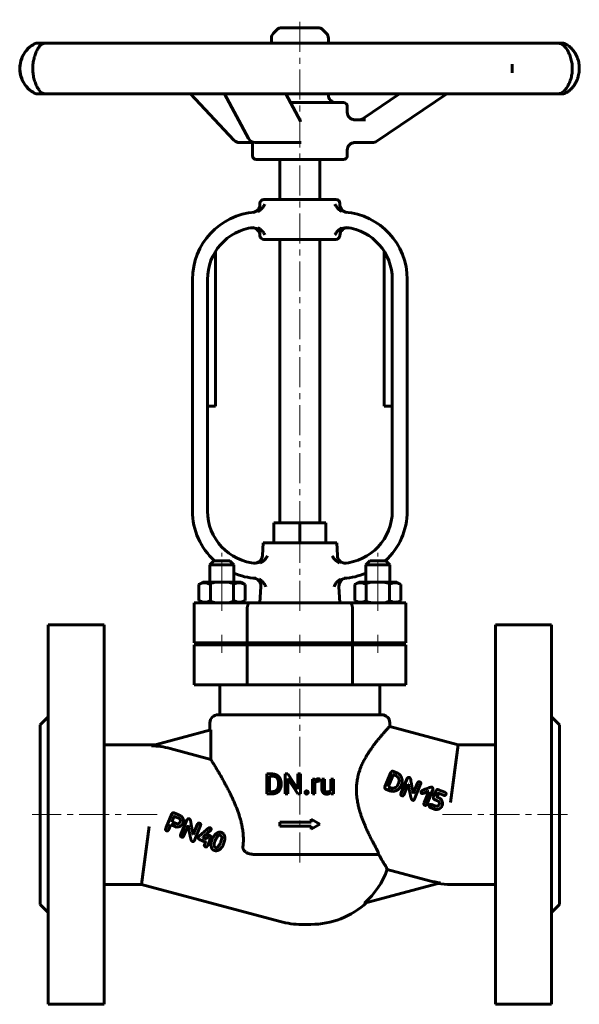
# Model space of a CAD drawing. Header units: millimetres. Extents: x -70 to 70, y -122 to 124.
import ezdxf

# ---------------------------------------------------------------- set-up
doc = ezdxf.new("R2010")
doc.units = ezdxf.units.MM
for name, pattern in [('K5LT-1', [0]), ('K5LT_AXLED', [12, 7.5, -1.5, 1.5, -1.5]), ('K5LT_BASIC', [0])]:
    doc.linetypes.add(name, pattern=pattern)
doc.layers.add('Системный слой (1)', color=7, linetype='Continuous', true_color=0x6c6c6c)

# ---------------------------------------------------------------- blocks, each defined once
blk = doc.blocks.new('U0')
at = {"layer": 'Системный слой (1)', "color": 150, "linetype": 'K5LT_BASIC', "lineweight": 60, "true_color": 0x0080ff}
for p, q in [((-4.3, 122.25), (-4.36, 122.25)), ((4.52, 122.25), (-4.3, 122.25))]:
    blk.add_line(p, q, dxfattribs=at)
blk = doc.blocks.new('U1')
at = {"layer": 'Системный слой (1)', "color": 150, "linetype": 'K5LT_BASIC', "lineweight": 60, "true_color": 0x0080ff}
for p, q in [((-12, 93.5), (-11.94, 93.49)), ((-11.94, 93.49), (-11.87, 93.49)), ((-11.87, 93.49), (-11.8, 93.47))]:
    blk.add_line(p, q, dxfattribs=at)
blk = doc.blocks.new('U2')
at = {"layer": 'Системный слой (1)', "color": 150, "linetype": 'K5LT_BASIC', "lineweight": 60, "true_color": 0x0080ff}
for p, q in [((11.95, 101.1), (11.95, 102.54)), ((11.95, 90.19), (11.95, 91.6))]:
    blk.add_line(p, q, dxfattribs=at)
blk = doc.blocks.new('U3')
at = {"layer": 'Системный слой (1)', "color": 150, "linetype": 'K5LT_BASIC', "lineweight": 60, "true_color": 0x0080ff}
for p, q in [((7.2, 118.36), (7.2, 119.56)), ((7.2, 105.39), (7.2, 105.71))]:
    blk.add_line(p, q, dxfattribs=at)
blk = doc.blocks.new('U4')
at = {"layer": 'Системный слой (1)', "color": 150, "linetype": 'K5LT_BASIC', "lineweight": 60, "true_color": 0x0080ff}
for start, end in [(180, 227.7946), (247.3448, 266.4398)]:
    blk.add_arc((-9.92, 1.25), 16.88, start, end, dxfattribs=at)
blk = doc.blocks.new('U5')
at = {"layer": 'Системный слой (1)', "color": 150, "linetype": 'K5LT_BASIC', "lineweight": 60, "true_color": 0x0080ff}
for start, end in [(312.2054, 0), (273.5602, 292.6552)]:
    blk.add_arc((10.08, 1.25), 16.88, start, end, dxfattribs=at)
blk = doc.blocks.new('U6')
at = {"layer": 'Системный слой (1)', "color": 150, "linetype": 'K5LT_BASIC', "lineweight": 60, "true_color": 0x0080ff}
for p, q in [((-9.3, -9.89), (-9.14, -6.75)), ((-9.92, -21.75), (-9.71, -17.65))]:
    blk.add_line(p, q, dxfattribs=at)
blk = doc.blocks.new('U7')
at = {"layer": 'Системный слой (1)', "color": 150, "linetype": 'K5LT_BASIC', "lineweight": 60, "true_color": 0x0080ff}
for p, q in [((9.46, -9.89), (9.29, -6.75)), ((10.08, -21.75), (9.86, -17.65))]:
    blk.add_line(p, q, dxfattribs=at)

msp = doc.modelspace()

# ---------------------------------------------------------------- linework, layer by layer
at = {"layer": 'Системный слой (1)', "color": 30, "linetype": 'K5LT_AXLED', "lineweight": 18, "true_color": 0xff8000}
for p, q in [((0.08, 68.24), (0.08, 124.25)), ((0.08, -3.75), (0.08, 71.24)), ((0.08, -23.75), (0.08, -4.75)), ((-19.42, -19.14), (-19.42, -9.25)), ((19.58, -19.14), (19.58, -9.25)), ((-19.42, -23.75), (-19.42, -19.16)), ((19.58, -23.75), (19.58, -19.16)), ((-19.42, -34.25), (-19.42, -29.75)), ((0.08, -34.25), (0.08, -29.75)), ((19.58, -34.25), (19.58, -29.75)), ((0.08, -86.75), (0.08, -40.25)), ((-35.64, -74.75), (-66.92, -74.75)), ((67.08, -74.75), (35.79, -74.75))]:
    msp.add_line(p, q, dxfattribs=at)
at = {"layer": 'Системный слой (1)', "color": 150, "linetype": 'K5LT_BASIC', "lineweight": 60, "true_color": 0x0080ff}
for p, q in [((-5.7, 121.69), (-6.49, 120.91)), ((5.86, 121.69), (6.65, 120.91)), ((-65.54, 118.36), (-65.66, 118.36)), ((-63.56, 118.36), (-65.54, 118.36)), ((-56.18, 118.36), (-63.56, 118.36)), ((-48.6, 118.36), (-56.18, 118.36)), ((-33.93, 118.36), (-48.6, 118.36)), ((-22.49, 118.36), (-33.93, 118.36)), ((-3.88, 118.36), (-22.49, 118.36)), ((-7.05, 118.36), (-7.05, 119.56)), ((8.78, 118.36), (-3.88, 118.36)), ((27.06, 118.36), (8.78, 118.36)), ((38.07, 118.36), (27.06, 118.36)), ((51.83, 118.36), (38.07, 118.36)), ((58.65, 118.36), (51.83, 118.36)), ((64.74, 118.36), (58.65, 118.36)), ((65.81, 118.36), (64.74, 118.36)), ((53.25, 113), (53.25, 111.06)), ((-65.66, 105.71), (-65.54, 105.71)), ((-65.54, 105.71), (-63.24, 105.71)), ((-63.56, 105.71), (-56.18, 105.71)), ((-59.87, 105.71), (-59.87, 105.71)), ((-56.18, 105.71), (-48.6, 105.71)), ((-48.6, 105.71), (-33.93, 105.71)), ((-33.93, 105.71), (-22.49, 105.71)), ((-16.42, 94.1), (-27.32, 105.71)), ((-22.49, 105.71), (-3.88, 105.71)), ((-12.77, 94.5), (-18.76, 105.71)), ((-3.88, 105.71), (8.78, 105.71)), ((0.2, 98.84), (-3.47, 105.71)), ((8.78, 105.71), (27.06, 105.71)), ((15.91, 99.51), (25.04, 105.71)), ((19.3, 93.82), (36.82, 105.71)), ((27.06, 105.71), (38.07, 105.71)), ((38.07, 105.71), (51.83, 105.71)), ((51.83, 105.71), (58.65, 105.71)), ((58.65, 105.71), (64.74, 105.71)), ((64.12, 105.71), (65.81, 105.71)), ((11, 103.49), (-2.28, 103.49)), ((0.39, 99.2), (0.01, 99.2)), ((16.52, 99.2), (13.48, 99.2)), ((-15.03, 93.5), (-12, 93.5)), ((-11.8, 90.19), (-11.8, 93.63)), ((-11.09, 93.5), (-1.34, 93.5)), ((-1.34, 93.5), (0.39, 93.5)), ((13.48, 93.5), (18.24, 93.5)), ((-10.85, 89.24), (11, 89.24)), ((-4.92, 79.24), (-4.92, 89.24)), ((5.08, 79.24), (5.08, 89.24)), ((-8.92, 79.24), (9.08, 79.24)), ((-9.92, 78.01), (-9.92, 78.24)), ((10.08, 78.01), (10.08, 78.24)), ((-8.92, 69.24), (-8.67, 69.24)), ((-8.67, 69.24), (8.83, 69.24)), ((-4.92, -1.75), (-4.92, 69.24)), ((5.08, -1.75), (5.08, 69.24)), ((8.83, 69.24), (9.08, 69.24)), ((-21.05, 66.2), (-21.05, 27.5)), ((21.2, 66.2), (21.2, 27.5)), ((-26.8, 59.24), (-26.8, 1.25)), ((-23.05, 59.24), (-23.05, 1.25)), ((23.2, 1.25), (23.2, 59.24)), ((26.95, 1.25), (26.95, 59.24)), ((-21.05, 27.5), (-23.05, 27.5)), ((23.2, 27.5), (21.2, 27.5)), ((-6.42, -1.75), (0.08, -1.75)), ((-6.42, -6.75), (-6.42, -1.75)), ((0.08, -1.75), (6.57, -1.75)), ((0.08, -6.75), (0.08, -1.75)), ((6.57, -6.75), (6.57, -1.75)), ((-9.14, -6.75), (9.29, -6.75)), ((-22.42, -12.25), (-21.42, -11.25)), ((-22.42, -16.55), (-22.42, -12.25)), ((-22.42, -12.25), (-16.42, -12.25)), ((-21.42, -11.25), (-17.42, -11.25)), ((-16.42, -12.25), (-17.42, -11.25)), ((-16.42, -16.55), (-16.42, -12.25)), ((16.58, -12.25), (17.58, -11.25)), ((16.58, -16.55), (16.58, -12.25)), ((16.58, -12.25), (22.58, -12.25)), ((17.58, -11.25), (21.58, -11.25)), ((22.58, -12.25), (21.58, -11.25)), ((22.58, -16.55), (22.58, -12.25)), ((-25.19, -17.14), (-24.17, -16.55)), ((-25.19, -21.16), (-25.19, -17.14)), ((-14.67, -16.55), (-24.17, -16.55)), ((-22.31, -21.16), (-22.31, -17.14)), ((-16.53, -21.16), (-16.53, -17.14)), ((-13.65, -17.14), (-14.67, -16.55)), ((-13.65, -21.16), (-13.65, -17.14)), ((13.81, -17.14), (14.83, -16.55)), ((13.81, -21.16), (13.81, -17.14)), ((24.33, -16.55), (14.83, -16.55)), ((16.69, -21.16), (16.69, -17.14)), ((22.47, -21.16), (22.47, -17.14)), ((25.35, -17.14), (24.33, -16.55)), ((25.35, -21.16), (25.35, -17.14)), ((-26.42, -31.75), (-26.42, -21.75)), ((-26.42, -21.75), (-12.58, -21.75)), ((-24.17, -21.75), (-25.19, -21.16)), ((-14.67, -21.75), (-13.65, -21.16)), ((-12.58, -21.75), (12.74, -21.75)), ((12.74, -21.75), (26.58, -21.75)), ((14.83, -21.75), (13.81, -21.16)), ((24.33, -21.75), (25.35, -21.16)), ((26.58, -31.75), (26.58, -21.75)), ((-13.1, -31.75), (-13.1, -23.25)), ((13.25, -31.75), (13.25, -23.25)), ((-62.92, -27.25), (-48.92, -27.25)), ((-62.92, -27.25), (-62.92, -122.25)), ((-48.92, -27.25), (-48.92, -122.25)), ((63.08, -27.25), (49.08, -27.25)), ((49.08, -27.25), (49.08, -122.25)), ((63.08, -27.25), (63.08, -122.25)), ((-26.42, -31.75), (-13.1, -31.75)), ((-22.42, -32.25), (-22.42, -31.75)), ((-16.42, -32.25), (-16.42, -31.75)), ((-13.1, -31.75), (13.25, -31.75)), ((-3.67, -32.25), (-3.67, -31.75)), ((3.83, -32.25), (3.83, -31.75)), ((13.25, -31.75), (26.58, -31.75)), ((16.58, -32.25), (16.58, -31.75)), ((22.58, -32.25), (22.58, -31.75)), ((-26.42, -32.25), (-13.1, -32.25)), ((-26.42, -42.25), (-26.42, -32.25)), ((-13.1, -32.25), (13.25, -32.25)), ((-13.1, -42.25), (-13.1, -32.25)), ((13.25, -32.25), (26.58, -32.25)), ((13.25, -42.25), (13.25, -32.25)), ((26.58, -42.25), (26.58, -32.25)), ((-26.42, -42.25), (-13.1, -42.25)), ((-19.92, -49.75), (-19.92, -42.25)), ((-13.1, -42.25), (13.25, -42.25)), ((13.25, -42.25), (26.58, -42.25)), ((20.08, -49.75), (20.08, -42.25)), ((-64.92, -52.25), (-62.92, -50.25)), ((-22.42, -53.61), (-22.42, -51.75)), ((-20.42, -49.75), (20.58, -49.75)), ((22.58, -52.66), (22.58, -51.75)), ((65.08, -52.25), (63.08, -50.25)), ((-64.92, -52.25), (-64.92, -97.25)), ((-37.02, -57.52), (-22.22, -53.55)), ((-22.22, -60.93), (-22.22, -53.55)), ((39.7, -57.25), (22.58, -52.66)), ((65.08, -52.25), (65.08, -97.25)), ((-48.92, -57.25), (-37.64, -57.25)), ((-32.4, -58.2), (-22.22, -60.93)), ((37.79, -71.75), (39.7, -57.25)), ((49.08, -57.25), (39.7, -57.25)), ((23.48, -63.96), (23.37, -63.92)), ((24.53, -64.4), (23.48, -63.96)), ((-8.21, -69.56), (-8.21, -64.59)), ((-8.21, -64.59), (-6.8, -64.59)), ((-7.55, -69.02), (-7.55, -65.13)), ((-7.55, -65.13), (-6.8, -65.13)), ((-3.58, -64.59), (-2.92, -64.59)), ((-3.58, -69.56), (-3.58, -64.59)), ((-2.92, -64.59), (-0.41, -68.43)), ((-2.92, -69.56), (-2.92, -65.73)), ((-2.92, -65.73), (-0.42, -69.56)), ((-0.41, -64.59), (0.24, -64.59)), ((-0.41, -68.43), (-0.41, -64.59)), ((0.24, -69.56), (0.24, -64.59)), ((3.21, -69.56), (3.21, -65.87)), ((3.21, -65.87), (3.82, -65.87)), ((3.82, -65.87), (3.83, -66.29)), ((4.99, -66.43), (4.99, -65.85)), ((5.57, -68.25), (5.57, -65.87)), ((5.57, -65.87), (6.2, -65.87)), ((6.2, -68.26), (6.2, -65.87)), ((7.84, -65.87), (8.48, -65.87)), ((7.84, -68.55), (7.84, -65.87)), ((8.48, -69.56), (8.48, -65.87)), ((21.34, -67.83), (22.85, -64.19)), ((22.21, -67.78), (23.45, -64.81)), ((24.19, -65.08), (23.5, -64.79)), ((25.34, -69.55), (26.92, -65.74)), ((-5.27, -67.23), (-5.27, -66.92)), ((-4.61, -67.23), (-4.61, -66.93)), ((3.84, -69.56), (3.84, -66.94)), ((22.56, -68.77), (21.59, -68.37)), ((22.24, -67.82), (22.21, -67.78)), ((22.93, -68.11), (22.24, -67.82)), ((24.67, -67.12), (24.76, -66.91)), ((26.08, -69.86), (27.2, -67.14)), ((27.24, -67.15), (27.2, -67.14)), ((28.46, -69.44), (29.54, -66.85)), ((28.68, -71.06), (30.3, -67.14)), ((31.16, -71.82), (32.34, -68.97)), ((31.89, -72.16), (33.36, -68.59)), ((32.34, -68.97), (32.27, -68.94)), ((33.56, -70.21), (34.15, -68.8)), ((36.36, -69.17), (34.76, -68.53)), ((-8.21, -69.56), (-6.86, -69.56)), ((-7.55, -69.02), (-6.86, -69.02)), ((-3.58, -69.56), (-2.92, -69.56)), ((-0.42, -69.56), (0.24, -69.56)), ((3.21, -69.56), (3.84, -69.56)), ((7.86, -69.19), (7.88, -69.56)), ((7.88, -69.56), (8.48, -69.56)), ((28.31, -71.15), (28.19, -71.1)), ((28.46, -69.44), (28.43, -69.43)), ((30.65, -69.49), (30.6, -69.47)), ((34.43, -70.22), (34.75, -69.44)), ((34.97, -70.61), (34.5, -70.41)), ((36.01, -69.92), (34.8, -69.42)), ((33.73, -73.4), (32.76, -73)), ((34.01, -72.63), (33.02, -72.22)), ((34.87, -72.37), (34.97, -72.12)), ((35.64, -72.6), (35.71, -72.44)), ((-32.01, -74.57), (-33.41, -77.99)), ((-31.44, -74.32), (-30.49, -74.71)), ((-31.35, -75.21), (-30.09, -75.73)), ((-28.18, -76.08), (-29.76, -79.89)), ((2.91, -76.68), (2.91, -75.93)), ((2.91, -75.93), (5.08, -77.18)), ((-37.64, -77.75), (-39.55, -92.25)), ((-32.23, -77.27), (-32.75, -78.52)), ((-32.23, -77.27), (-30.76, -77.87)), ((-31.91, -76.51), (-31.89, -76.56)), ((-31.89, -76.56), (-30.93, -76.96)), ((-27.9, -77.47), (-29.02, -80.19)), ((-27.9, -77.47), (-27.86, -77.49)), ((-25.56, -77.19), (-26.64, -79.78)), ((-24.8, -77.48), (-26.42, -81.39)), ((-4.92, -76.68), (2.91, -76.68)), ((-4.92, -77.68), (-4.92, -76.68)), ((-4.92, -77.68), (2.91, -77.68)), ((2.91, -78.43), (5.08, -77.18)), ((2.91, -78.43), (2.91, -77.68)), ((-26.67, -79.76), (-26.64, -79.78)), ((-25.03, -81.01), (-23.56, -81.62)), ((-24.2, -80.41), (-24.23, -80.48)), ((-24.23, -80.48), (-23.23, -80.9)), ((-23.01, -80.39), (-23.23, -80.9)), ((-22.2, -80.5), (-23.08, -82.63)), ((-20.98, -80.93), (-21.14, -81.28)), ((-26.91, -81.43), (-26.79, -81.48)), ((-23.54, -81.67), (-23.82, -82.34)), ((-21.12, -82.96), (-20.97, -83.03)), ((-19.01, -82.04), (-19.02, -82.06)), ((-10.98, -84.75), (13.42, -84.75)), ((13.42, -84.75), (19.79, -84.75)), ((32.56, -91.3), (21.93, -88.46)), ((-48.92, -92.25), (-39.55, -92.25)), ((-39.55, -92.25), (-4.83, -101.55)), ((35.25, -91.83), (16.23, -96.93)), ((49.08, -92.25), (37.79, -92.25)), ((-64.92, -97.25), (-62.92, -99.25)), ((65.08, -97.25), (63.08, -99.25)), ((0.47, -102.25), (2.84, -102.25)), ((-62.92, -122.25), (-48.92, -122.25)), ((63.08, -122.25), (49.08, -122.25))]:
    msp.add_line(p, q, dxfattribs=at)
for centre, radius, start, end in [((-5.15, 119.56), 1.9, 135, 180), ((-4.36, 120.35), 1.9, 90, 135), ((4.52, 120.35), 1.9, 45, 90), ((5.3, 119.56), 1.9, 0, 45), ((-65.66, 116.46), 1.9, 90, 122.0906), ((-63.56, 116.46), 1.9, 90, 146.37), ((64.74, 116.46), 1.9, 47.0907, 90), ((65.81, 116.46), 1.9, 57.4319, 90), ((-62.89, 112.03), 7.13, 122.0906, 237.9094), ((-65.66, 107.61), 1.9, 237.9094, 270), ((-63.56, 107.61), 1.9, 212.3023, 270), ((64.74, 107.61), 1.9, 270, 312.9093), ((65.81, 107.61), 1.9, 270, 302.5681), ((9.1, 105.39), 1.9, 180, 270), ((11, 102.54), 0.95, 0, 90), ((13.85, 101.1), 1.9, 180, 270), ((-15.03, 95.4), 1.9, 223.2075, 270), ((-11.09, 95.4), 1.9, 208.1316, 270), ((18.24, 95.4), 1.9, 270, 304.1375), ((13.85, 91.6), 1.9, 90, 180), ((-10.85, 90.19), 0.95, 180, 270), ((11, 90.19), 0.95, 270, 0), ((-8.92, 78.24), 1, 90, 180), ((9.08, 78.24), 1, 0, 90), ((-11.92, 78.01), 2, 276.0825, 0), ((12.08, 78.01), 2, 180, 263.9161), ((-9.92, 59.24), 16.88, 94.2507, 180), ((10.08, 59.24), 16.88, 0, 85.7493), ((-9.92, 59.24), 13.13, 97.2243, 180), ((-11.92, 70.18), 2, 1.2198, 100.3562), ((12.08, 70.18), 2, 79.6433, 178.7802), ((10.08, 59.24), 13.12, 0, 82.7757), ((-8.92, 70.24), 1, 181.0744, 270), ((9.08, 70.24), 1, 270, 358.9256), ((-9.92, 1.25), 13.13, 180, 266.1683), ((10.08, 1.25), 13.12, 273.8317, 0), ((-11.3, -9.79), 2, 262.8955, 357), ((11.45, -9.79), 2, 183, 277.1045), ((-11.7, -17.54), 2, 357, 84.5822), ((11.86, -17.54), 2, 95.4193, 183), ((-20.42, -51.75), 2, 90, 180), ((20.58, -51.75), 2, 0, 90), ((-37.64, -77.75), 20.5, 86.0053, 90), ((-37.64, -77.75), 20.24, 75, 88.2657), ((2.84, -81.75), 20.24, 311.4304, 340.654), ((37.79, -71.75), 20.24, 255, 262.7716), ((37.79, -71.75), 20.5, 261.062, 270), ((2.84, -81.75), 20.5, 270, 312.8518), ((0.47, -81.75), 20.5, 255, 270)]:
    msp.add_arc(centre, radius, start, end, dxfattribs=at)
for centre, major_axis, ratio, start_param, end_param in [((65.81, 116.46), (0, 1.9), 0.999928, 5.723099, 6.283185), ((-63.56, 116.46), (-1.56, 1.08), 0.950038, 0.001481, 0.030119), ((64.74, 116.46), (1.37, 1.31), 0.934712, 0.000143, 0.053465), ((65.81, 116.46), (1.03, 1.6), 0.880042, 0.000357, 0.013402), ((-63.56, 107.61), (-1.56, -1.08), 0.950038, 6.252928, 6.281697), ((65.81, 107.61), (0, -1.9), 0.999928, 0, 0.560086), ((65.81, 107.61), (1.03, -1.6), 0.880042, 6.269783, 6.282825), ((51.83, 107.61), (0, 1.9), 0.974459, 3.141593, 3.142069), ((-15.03, 95.4), (-1.38, -1.3), 0.645609, 0, 0.000042), ((-11.09, 95.4), (1.68, 0.9), 0.775566, 3.141533, 3.141593), ((18.24, 95.4), (1.07, -1.57), 0.129957, 6.283121, 6.283185)]:
    msp.add_ellipse(centre, major_axis=major_axis, ratio=ratio, start_param=start_param, end_param=end_param, dxfattribs=at)
for points, degree in [([(-66.55, 118.07), (-66.94, 117.84), (-67.8, 117.25), (-69.11, 115.73), (-70.04, 113.41), (-70.05, 110.66), (-69.11, 108.34), (-67.8, 106.81), (-66.94, 106.22), (-66.55, 106)], 3), ([(23.37, -63.92), (23.07, -63.82), (22.85, -64.19)], 2), ([(-4.61, -66.93), (-4.61, -66.39), (-4.93, -65.53), (-5.51, -64.92), (-6.32, -64.59), (-6.8, -64.59)], 2), ([(-5.27, -66.92), (-5.27, -66.5), (-5.47, -65.83), (-5.87, -65.37), (-6.44, -65.13), (-6.8, -65.13)], 2), ([(4.71, -65.8), (4.41, -65.8), (4.19, -65.93)], 2), ([(4.68, -66.41), (4.77, -66.41), (4.91, -66.42), (4.99, -66.43)], 2), ([(4.87, -65.82), (4.78, -65.8), (4.71, -65.8)], 2), ([(4.99, -65.85), (4.95, -65.83), (4.87, -65.82)], 2), ([(23.5, -64.79), (23.47, -64.79), (23.45, -64.81)], 2), ([(24.43, -65.22), (24.29, -65.12), (24.19, -65.08)], 2), ([(24.76, -66.91), (25.17, -65.93), (24.43, -65.22)], 2), ([(25.69, -66.21), (25.5, -64.8), (24.53, -64.4)], 2), ([(25.44, -67.44), (25.73, -66.75), (25.69, -66.21)], 2), ([(27.52, -65.48), (27.18, -65.34), (26.92, -65.74)], 2), ([(27.87, -66.37), (27.83, -65.61), (27.52, -65.48)], 2), ([(28.43, -69.43), (28.14, -67.74), (27.87, -66.37)], 2), ([(30.14, -66.59), (29.72, -66.41), (29.54, -66.85)], 2), ([(-6.86, -69.02), (-6.33, -69.02), (-5.62, -68.58), (-5.27, -67.77), (-5.27, -67.23)], 2), ([(-6.86, -69.56), (-6.35, -69.56), (-5.52, -69.23), (-4.93, -68.63), (-4.61, -67.76), (-4.61, -67.23)], 2), ([(1.46, -68.95), (1.36, -69.06), (1.36, -69.22)], 2), ([(1.76, -68.84), (1.56, -68.84), (1.46, -68.95)], 2), ([(2.05, -68.95), (1.95, -68.84), (1.76, -68.84)], 2), ([(2.15, -69.22), (2.15, -69.06), (2.05, -68.95)], 2), ([(5.57, -68.25), (5.57, -68.62), (5.75, -69.14), (5.91, -69.31)], 2), ([(6.26, -68.67), (6.2, -68.5), (6.2, -68.26)], 2), ([(6.41, -68.92), (6.32, -68.83), (6.26, -68.67)], 2), ([(6.63, -69.05), (6.51, -69.02), (6.41, -68.92)], 2), ([(7.52, -68.94), (7.28, -69.09), (6.88, -69.09)], 2), ([(7.84, -68.55), (7.74, -68.79), (7.52, -68.94)], 2), ([(21.34, -67.83), (21.23, -68.16), (21.59, -68.37)], 2), ([(22.56, -68.77), (22.84, -68.88), (23.38, -68.94)], 2), ([(22.93, -68.11), (23.48, -68.33), (24.16, -67.85)], 2), ([(23.38, -68.94), (24.87, -68.81), (25.44, -67.44)], 2), ([(24.16, -67.85), (24.47, -67.61), (24.67, -67.12)], 2), ([(27.24, -67.15), (27.37, -68.04), (27.76, -69.99)], 2), ([(30.3, -67.14), (30.47, -66.72), (30.14, -66.59)], 2), ([(30.42, -68.97), (30.36, -69.37), (30.6, -69.47)], 2), ([(31.96, -68.23), (30.53, -68.71), (30.42, -68.97)], 2), ([(30.65, -69.49), (30.81, -69.55), (32.27, -68.94)], 2), ([(33.12, -67.88), (32.9, -67.79), (31.96, -68.23)], 2), ([(33.36, -68.59), (33.49, -68.04), (33.12, -67.88)], 2), ([(34.76, -68.53), (34.33, -68.36), (34.15, -68.8)], 2), ([(1.36, -69.22), (1.36, -69.38), (1.46, -69.49)], 2), ([(1.46, -69.49), (1.56, -69.6), (1.76, -69.6)], 2), ([(1.76, -69.6), (1.95, -69.6), (2.05, -69.49)], 2), ([(2.05, -69.49), (2.15, -69.38), (2.15, -69.22)], 2), ([(5.91, -69.31), (6.07, -69.47), (6.29, -69.55)], 2), ([(6.29, -69.55), (6.51, -69.63), (6.78, -69.63)], 2), ([(6.88, -69.09), (6.75, -69.09), (6.63, -69.05)], 2), ([(6.78, -69.63), (7.18, -69.63), (7.46, -69.5)], 2), ([(7.46, -69.5), (7.7, -69.39), (7.86, -69.19)], 2), ([(25.34, -69.55), (25.21, -69.87), (25.56, -70.02)], 2), ([(25.56, -70.02), (25.94, -70.18), (26.08, -69.86)], 2), ([(27.76, -69.99), (27.95, -70.99), (28.19, -71.1)], 2), ([(28.31, -71.15), (28.59, -71.26), (28.68, -71.06)], 2), ([(33.56, -70.21), (33.32, -70.79), (33.78, -70.99)], 2), ([(33.78, -70.99), (34.82, -71.42), (34.8, -71.47)], 2), ([(34.5, -70.41), (34.37, -70.36), (34.43, -70.22)], 2), ([(34.75, -69.44), (34.77, -69.41), (34.8, -69.42)], 2), ([(34.8, -71.47), (35.08, -71.85), (34.97, -72.12)], 2), ([(35.77, -71.68), (35.52, -70.84), (34.97, -70.61)], 2), ([(36.01, -69.92), (36.5, -70.07), (36.64, -69.74)], 2), ([(36.63, -69.72), (36.78, -69.35), (36.36, -69.17)], 2), ([(36.64, -69.74), (36.64, -69.73), (36.63, -69.72)], 2), ([(31.16, -71.82), (31.02, -72.31), (31.34, -72.42)], 2), ([(31.34, -72.42), (31.68, -72.56), (31.89, -72.16)], 2), ([(32.51, -72.4), (32.35, -72.79), (32.76, -73)], 2), ([(33.02, -72.22), (32.62, -72.13), (32.51, -72.4)], 2), ([(33.73, -73.4), (33.88, -73.46), (34.34, -73.49)], 2), ([(34.87, -72.37), (34.47, -72.82), (34.01, -72.63)], 2), ([(34.34, -73.49), (35.34, -73.33), (35.64, -72.6)], 2), ([(35.71, -72.44), (35.81, -72.2), (35.77, -71.68)], 2), ([(-31.44, -74.32), (-31.75, -74.19), (-32.01, -74.57)], 2), ([(-31.4, -75.23), (-31.82, -76.29), (-31.91, -76.51)], 2), ([(-31.35, -75.21), (-31.39, -75.2), (-31.4, -75.23)], 2), ([(-29.13, -75.84), (-29.31, -75.19), (-30.49, -74.71)], 2), ([(-29.88, -76.55), (-29.71, -76.14), (-30.09, -75.73)], 2), ([(-29.18, -76.95), (-28.95, -76.49), (-29.13, -75.84)], 2), ([(-27.58, -75.82), (-27.93, -75.68), (-28.18, -76.08)], 2), ([(-27.23, -76.7), (-27.27, -75.95), (-27.58, -75.82)], 2), ([(-33.41, -77.99), (-33.68, -78.65), (-33.3, -78.81)], 2), ([(-33.3, -78.81), (-32.97, -78.95), (-32.75, -78.52)], 2), ([(-30.93, -76.96), (-30.18, -77.27), (-29.88, -76.55)], 2), ([(-30.76, -77.87), (-29.56, -77.85), (-29.18, -76.95)], 2), ([(-27.86, -77.49), (-27.73, -78.38), (-27.34, -80.33)], 2), ([(-26.67, -79.76), (-26.96, -78.08), (-27.23, -76.7)], 2), ([(-24.96, -76.92), (-25.38, -76.75), (-25.56, -77.19)], 2), ([(-22.81, -78.16), (-25.27, -80.24), (-25.33, -80.37)], 2), ([(-24.8, -77.48), (-24.63, -77.06), (-24.96, -76.92)], 2), ([(-24.2, -80.41), (-22.19, -78.66), (-22.17, -78.61)], 2), ([(-22.38, -78.04), (-22.75, -78.01), (-22.81, -78.16)], 2), ([(-22.17, -78.61), (-22.05, -78.18), (-22.38, -78.04)], 2), ([(-29.76, -79.89), (-29.89, -80.21), (-29.54, -80.36)], 2), ([(-29.54, -80.36), (-29.16, -80.52), (-29.02, -80.19)], 2), ([(-27.34, -80.33), (-27.16, -81.33), (-26.91, -81.43)], 2), ([(-25.33, -80.37), (-25.48, -80.74), (-25.03, -81.01)], 2), ([(-22.41, -80), (-22.79, -79.84), (-23.01, -80.39)], 2), ([(-22.2, -80.5), (-22.08, -80.23), (-22.41, -80)], 2), ([(-21.84, -80.83), (-22.11, -81.49), (-22.19, -82.2)], 2), ([(-20.98, -79.61), (-21.49, -80.06), (-21.84, -80.83)], 2), ([(-21.14, -81.28), (-21.67, -82.74), (-21.12, -82.96)], 2), ([(-20.06, -79.14), (-20.46, -79.17), (-20.98, -79.61)], 2), ([(-19.83, -79.94), (-20.37, -79.72), (-20.98, -80.93)], 2), ([(-19.55, -79.21), (-19.86, -79.14), (-20.06, -79.14)], 2), ([(-19.78, -81.73), (-19.15, -80.23), (-19.83, -79.94)], 2), ([(-18.68, -80.76), (-18.71, -79.55), (-19.55, -79.21)], 2), ([(-19.01, -82.04), (-18.78, -81.49), (-18.68, -80.76)], 2), ([(-26.79, -81.48), (-26.51, -81.6), (-26.42, -81.39)], 2), ([(-23.82, -82.34), (-23.92, -82.62), (-23.57, -82.82)], 2), ([(-23.57, -82.82), (-23.21, -82.94), (-23.08, -82.63)], 2), ([(-23.56, -81.62), (-23.53, -81.63), (-23.54, -81.67)], 2), ([(-22.19, -82.2), (-22.2, -83.37), (-21.41, -83.7)], 2), ([(-21.41, -83.7), (-21.19, -83.79), (-21.02, -83.8)], 2), ([(-21.02, -83.8), (-19.77, -83.89), (-19.02, -82.06)], 2), ([(-20.97, -83.03), (-20.6, -83.18), (-20.06, -82.31)], 2), ([(-20.06, -82.31), (-19.85, -81.9), (-19.78, -81.73)], 2)]:
    msp.add_open_spline(points, degree=degree, dxfattribs=at)
for points, degree, knots in [([(-65.12, 106.53), (-65.13, 106.54), (-65.13, 106.54), (-65.18, 106.62), (-65.23, 106.68), (-65.33, 106.84), (-65.39, 106.94), (-65.52, 107.15), (-65.58, 107.26), (-65.72, 107.53), (-65.81, 107.69), (-65.96, 108.03), (-66.04, 108.2), (-66.18, 108.56), (-66.24, 108.75), (-66.37, 109.15), (-66.43, 109.35), (-66.53, 109.76), (-66.58, 109.97), (-66.65, 110.4), (-66.69, 110.62), (-66.73, 111.04), (-66.75, 111.24), (-66.77, 111.66), (-66.78, 111.87), (-66.78, 112.3), (-66.77, 112.52), (-66.74, 112.95), (-66.72, 113.16), (-66.67, 113.57), (-66.64, 113.77), (-66.56, 114.17), (-66.52, 114.37), (-66.41, 114.77), (-66.36, 114.97), (-66.23, 115.35), (-66.17, 115.53), (-66.03, 115.88), (-65.96, 116.05), (-65.8, 116.39), (-65.72, 116.55), (-65.55, 116.86), (-65.47, 117), (-65.32, 117.25), (-65.25, 117.35), (-65.17, 117.46), (-65.16, 117.49), (-65.14, 117.51), (-65.14, 117.52), (-65.13, 117.52), (-65.13, 117.53), (-65.13, 117.53), (-65.12, 117.53), (-65.12, 117.54)], 3, [0, 0, 0, 0, 0.077384, 0.077384, 0.967858, 0.967858, 1.935715, 1.935715, 2.903573, 2.903573, 4.108993, 4.108993, 5.186655, 5.186655, 6.258011, 6.258011, 7.284286, 7.284286, 8.300404, 8.300404, 9.26359, 9.26359, 10.165001, 10.165001, 11.05827, 11.05827, 12.016348, 12.016348, 12.93839, 12.93839, 13.83497, 13.83497, 14.800515, 14.800515, 15.817422, 15.817422, 16.849143, 16.849143, 17.930291, 17.930291, 19.120102, 19.120102, 20.419593, 20.419593, 21.555074, 21.555074, 21.886489, 21.886489, 21.922611, 21.922611, 21.975119, 21.975119, 21.999564, 21.999564, 21.999564, 21.999564]), ([(66.12, 117.77), (66.24, 117.64), (66.38, 117.49), (66.63, 117.17), (66.74, 117.02), (66.97, 116.68), (67.08, 116.5), (67.3, 116.12), (67.4, 115.92), (67.57, 115.52), (67.66, 115.33), (67.8, 114.91), (67.87, 114.7), (67.99, 114.27), (68.05, 114.05), (68.13, 113.62), (68.17, 113.41), (68.22, 113), (68.24, 112.78), (68.26, 112.34), (68.27, 112.11), (68.26, 111.66), (68.25, 111.43), (68.21, 110.99), (68.19, 110.77), (68.12, 110.36), (68.08, 110.15), (67.98, 109.74), (67.92, 109.53), (67.79, 109.11), (67.72, 108.91), (67.57, 108.52), (67.48, 108.33), (67.31, 107.97), (67.22, 107.8), (67.02, 107.46), (66.91, 107.29), (66.69, 106.98), (66.58, 106.83), (66.35, 106.55), (66.23, 106.41), (66.12, 106.3), (66.12, 106.3), (66.12, 106.29)], 3, [0, 0, 0, 0, 1.611017, 1.611017, 2.909669, 2.909669, 4.190655, 4.190655, 5.365593, 5.365593, 6.419825, 6.419825, 7.452211, 7.452211, 8.466702, 8.466702, 9.353305, 9.353305, 10.257336, 10.257336, 11.201571, 11.201571, 12.158213, 12.158213, 13.069502, 13.069502, 13.974955, 13.974955, 14.9529, 14.9529, 15.980068, 15.980068, 17.013303, 17.013303, 18.08126, 18.08126, 19.280325, 19.280325, 20.556757, 20.556757, 21.975762, 21.975762, 21.999575, 21.999575, 21.999575, 21.999575]), ([(66.84, 106.01), (67.04, 106.13), (67.24, 106.28), (67.62, 106.59), (67.81, 106.76), (68.15, 107.11), (68.32, 107.3), (68.62, 107.69), (68.76, 107.89), (69.02, 108.3), (69.14, 108.51), (69.35, 108.94), (69.44, 109.16), (69.62, 109.61), (69.69, 109.85), (69.82, 110.32), (69.87, 110.55), (69.95, 111.01), (69.97, 111.24), (70.01, 111.7), (70.01, 111.94), (70, 112.42), (69.99, 112.67), (69.94, 113.14), (69.9, 113.36), (69.81, 113.8), (69.75, 114.02), (69.62, 114.46), (69.54, 114.68), (69.36, 115.11), (69.26, 115.33), (69.04, 115.74), (68.92, 115.93), (68.67, 116.3), (68.54, 116.48), (68.27, 116.82), (68.13, 116.98), (67.82, 117.29), (67.65, 117.45), (67.31, 117.73), (67.14, 117.85), (66.93, 118), (66.89, 118.03), (66.84, 118.06)], 3, [0, 0, 0, 0, 1.521713, 1.521713, 2.870932, 2.870932, 4.121461, 4.121461, 5.283186, 5.283186, 6.335658, 6.335658, 7.366901, 7.366901, 8.384628, 8.384628, 9.346981, 9.346981, 10.248803, 10.248803, 11.196551, 11.196551, 12.152504, 12.152504, 13.068902, 13.068902, 13.972897, 13.972897, 14.950057, 14.950057, 15.974552, 15.974552, 17.001943, 17.001943, 18.040836, 18.040836, 19.129948, 19.129948, 20.379356, 20.379356, 21.643548, 21.643548, 21.999596, 21.999596, 21.999596, 21.999596]), ([(53.25, 110.96), (53.25, 111), (53.25, 111.65), (53.25, 112.41), (53.25, 113.06), (53.25, 113.1)], 3, [5.479946, 5.479946, 5.479946, 5.479946, 5.4932428, 5.6968553, 5.7095441, 5.7095441, 5.7095441, 5.7095441]), ([(0.22, 98.8), (0.22, 98.8), (0.22, 98.81), (0.22, 98.81), (0.22, 98.81), (0.22, 98.81), (0.22, 98.81), (0.21, 98.82), (0.21, 98.82), (0.21, 98.83), (0.21, 98.83), (0.2, 98.84)], 3, [0, 0, 0, 0, 0.4, 0.4, 0.8, 0.8, 1.2, 1.2, 1.6, 1.6, 2, 2, 2, 2]), ([(15.91, 99.51), (15.91, 99.51), (15.91, 99.51), (15.9, 99.51), (15.9, 99.51), (15.89, 99.5), (15.89, 99.5), (15.87, 99.49), (15.86, 99.48), (15.84, 99.46), (15.82, 99.45), (15.76, 99.42), (15.72, 99.4), (15.62, 99.35), (15.55, 99.32), (15.42, 99.27), (15.35, 99.25), (15.21, 99.22), (15.14, 99.21), (15.01, 99.2), (14.95, 99.2), (14.89, 99.2), (14.89, 99.2), (14.89, 99.2)], 3, [0, 0, 0, 0, 0.077758, 0.077758, 0.207353, 0.207353, 0.440626, 0.440626, 0.881252, 0.881252, 1.736585, 1.736585, 3.343559, 3.343559, 6.134736, 6.134736, 8.9171, 8.9171, 11.693261, 11.693261, 13.999614, 13.999614, 14, 14, 14, 14]), ([(-10.45, 76.24), (-10.35, 76.29), (-10.16, 76.39), (-9.9, 76.56), (-9.68, 76.74), (-9.48, 76.93), (-9.28, 77.14), (-9.1, 77.38), (-8.89, 77.71), (-8.76, 77.95), (-8.7, 78.1)], 3, [0, 0, 0, 0, 1.323861, 2.472664, 3.682577, 4.708884, 5.815281, 7.311768, 8.606362, 11, 11, 11, 11]), ([(10.61, 76.24), (10.52, 76.28), (10.36, 76.36), (10.07, 76.54), (9.82, 76.75), (9.58, 76.98), (9.39, 77.21), (9.21, 77.45), (9.02, 77.75), (8.91, 77.97), (8.86, 78.1)], 3, [0, 0, 0, 0, 1.14707, 2.10844, 3.912539, 5.02468, 6.187921, 7.676244, 8.880222, 11, 11, 11, 11]), ([(-10.45, 72.11), (-10.34, 72.07), (-10.15, 71.97), (-9.87, 71.79), (-9.64, 71.61), (-9.43, 71.42), (-9.24, 71.21), (-9.06, 70.98), (-8.87, 70.69), (-8.76, 70.48), (-8.7, 70.35)], 3, [0, 0, 0, 0, 1.390465, 2.609663, 3.909821, 5.011651, 6.165143, 7.648295, 8.857218, 11, 11, 11, 11]), ([(10.61, 72.11), (10.52, 72.07), (10.35, 71.99), (10.07, 71.83), (9.82, 71.64), (9.59, 71.42), (9.4, 71.21), (9.22, 70.99), (9.03, 70.69), (8.92, 70.48), (8.86, 70.35)], 3, [0, 0, 0, 0, 1.175129, 2.148765, 3.935007, 5.013841, 6.139202, 7.59802, 8.80994, 11, 11, 11, 11]), ([(-9.85, -11.71), (-9.76, -11.67), (-9.6, -11.6), (-9.31, -11.44), (-9.06, -11.26), (-8.82, -11.05), (-8.62, -10.85), (-8.43, -10.62), (-8.21, -10.32), (-8.09, -10.11), (-8.02, -9.98)], 3, [0, 0, 0, 0, 1.169806, 2.127725, 3.885266, 4.968207, 6.016657, 7.598702, 8.820054, 11, 11, 11, 11]), ([(10.01, -11.71), (9.91, -11.67), (9.72, -11.58), (9.45, -11.43), (9.22, -11.26), (9.02, -11.08), (8.81, -10.88), (8.61, -10.65), (8.38, -10.35), (8.25, -10.12), (8.18, -9.98)], 3, [0, 0, 0, 0, 1.303596, 2.443764, 3.671273, 4.729589, 5.868884, 7.383148, 8.664571, 11, 11, 11, 11]), ([(-22.31, -17.14), (-22.5, -17.03), (-22.78, -16.89), (-23.13, -16.78), (-23.34, -16.73), (-23.54, -16.7), (-23.74, -16.69), (-23.96, -16.7), (-24.21, -16.74), (-24.56, -16.83), (-24.89, -16.97), (-25.13, -17.1), (-25.19, -17.14)], 3, [0, 0, 0, 0, 2.66649, 3.810425, 4.700444, 5.503844, 6.499853, 7.395429, 8.43653, 9.794823, 12.05967, 13, 13, 13, 13]), ([(-13.65, -17.14), (-13.84, -17.03), (-14.12, -16.89), (-14.47, -16.78), (-14.68, -16.73), (-14.88, -16.7), (-15.08, -16.69), (-15.3, -16.7), (-15.55, -16.74), (-15.9, -16.83), (-16.23, -16.97), (-16.47, -17.1), (-16.53, -17.14)], 3, [0, 0, 0, 0, 2.66649, 3.810425, 4.700444, 5.503844, 6.499853, 7.395429, 8.43653, 9.794823, 12.05967, 13, 13, 13, 13]), ([(-10.1, -15.83), (-10.01, -15.87), (-9.86, -15.96), (-9.59, -16.15), (-9.36, -16.36), (-9.16, -16.58), (-8.98, -16.8), (-8.81, -17.03), (-8.63, -17.36), (-8.52, -17.58), (-8.47, -17.73)], 3, [0, 0, 0, 0, 1.170343, 2.129661, 3.861995, 4.903166, 5.912244, 7.471569, 8.718895, 11, 11, 11, 11]), ([(10.26, -15.83), (10.17, -15.87), (10.01, -15.96), (9.75, -16.15), (9.52, -16.36), (9.31, -16.58), (9.14, -16.8), (8.97, -17.03), (8.78, -17.36), (8.68, -17.58), (8.62, -17.73)], 3, [0, 0, 0, 0, 1.170276, 2.129567, 3.861901, 4.903117, 5.91222, 7.471564, 8.718894, 11, 11, 11, 11]), ([(16.69, -17.14), (16.5, -17.03), (16.22, -16.89), (15.87, -16.78), (15.66, -16.73), (15.46, -16.7), (15.26, -16.69), (15.04, -16.7), (14.79, -16.74), (14.44, -16.83), (14.11, -16.97), (13.87, -17.1), (13.81, -17.14)], 3, [0, 0, 0, 0, 2.66649, 3.810425, 4.700444, 5.503844, 6.499853, 7.395429, 8.43653, 9.794823, 12.05967, 13, 13, 13, 13]), ([(25.35, -17.14), (25.16, -17.03), (24.88, -16.89), (24.53, -16.78), (24.32, -16.73), (24.12, -16.7), (23.92, -16.69), (23.7, -16.7), (23.45, -16.74), (23.1, -16.83), (22.77, -16.97), (22.53, -17.1), (22.47, -17.14)], 3, [0, 0, 0, 0, 2.66649, 3.810425, 4.700444, 5.503844, 6.499853, 7.395429, 8.43653, 9.794823, 12.05967, 13, 13, 13, 13]), ([(-25.19, -21.16), (-25, -21.27), (-24.72, -21.41), (-24.38, -21.52), (-24.16, -21.57), (-23.96, -21.6), (-23.76, -21.61), (-23.54, -21.6), (-23.29, -21.56), (-22.94, -21.47), (-22.61, -21.33), (-22.38, -21.2), (-22.31, -21.16)], 3, [0, 0, 0, 0, 2.66649, 3.810425, 4.700444, 5.503844, 6.499853, 7.395429, 8.43653, 9.794823, 12.05967, 13, 13, 13, 13]), ([(-16.53, -21.16), (-16.34, -21.27), (-16.06, -21.41), (-15.72, -21.52), (-15.5, -21.57), (-15.3, -21.6), (-15.1, -21.61), (-14.88, -21.6), (-14.63, -21.56), (-14.28, -21.47), (-13.95, -21.33), (-13.72, -21.2), (-13.65, -21.16)], 3, [0, 0, 0, 0, 2.66649, 3.810425, 4.700444, 5.503844, 6.499853, 7.395429, 8.43653, 9.794823, 12.05967, 13, 13, 13, 13]), ([(-12.58, -21.75), (-12.6, -21.75), (-12.64, -21.76), (-12.71, -21.83), (-12.79, -21.93), (-12.86, -22.07), (-12.91, -22.2), (-12.96, -22.32), (-13.01, -22.49), (-13.05, -22.67), (-13.08, -22.87), (-13.09, -23.06), (-13.1, -23.19), (-13.1, -23.25)], 3, [0, 0, 0, 0, 1.641405, 2.734485, 4.788986, 6.26964, 7.039499, 8.114265, 9.362677, 10.630137, 11.704433, 12.947751, 14, 14, 14, 14]), ([(12.74, -21.75), (12.76, -21.75), (12.8, -21.76), (12.87, -21.83), (12.94, -21.93), (13.01, -22.07), (13.07, -22.2), (13.11, -22.32), (13.16, -22.49), (13.2, -22.67), (13.23, -22.87), (13.25, -23.06), (13.25, -23.19), (13.25, -23.25)], 3, [0, 0, 0, 0, 1.641405, 2.734485, 4.788986, 6.26964, 7.039499, 8.114265, 9.362677, 10.630137, 11.704433, 12.947751, 14, 14, 14, 14]), ([(13.81, -21.16), (14, -21.27), (14.28, -21.41), (14.62, -21.52), (14.84, -21.57), (15.04, -21.6), (15.24, -21.61), (15.46, -21.6), (15.71, -21.56), (16.06, -21.47), (16.39, -21.33), (16.62, -21.2), (16.69, -21.16)], 3, [0, 0, 0, 0, 2.66649, 3.810425, 4.700444, 5.503844, 6.499853, 7.395429, 8.43653, 9.794823, 12.05967, 13, 13, 13, 13]), ([(22.47, -21.16), (22.66, -21.27), (22.94, -21.41), (23.28, -21.52), (23.5, -21.57), (23.7, -21.6), (23.9, -21.61), (24.12, -21.6), (24.37, -21.56), (24.72, -21.47), (25.05, -21.33), (25.28, -21.2), (25.35, -21.16)], 3, [0, 0, 0, 0, 2.66649, 3.810425, 4.700444, 5.503844, 6.499853, 7.395429, 8.43653, 9.794823, 12.05967, 13, 13, 13, 13]), ([(19.28, -83.34), (19.08, -82.98), (18.76, -82.39), (18.26, -81.45), (17.79, -80.54), (17.3, -79.56), (16.83, -78.55), (16.43, -77.63), (16.05, -76.73), (15.74, -75.92), (15.44, -75.08), (15.16, -74.23), (14.91, -73.38), (14.67, -72.41), (14.48, -71.47), (14.34, -70.56), (14.28, -69.89), (14.23, -69.22), (14.22, -68.63), (14.23, -67.97), (14.26, -67.35), (14.33, -66.71), (14.42, -66.09), (14.54, -65.49), (14.68, -64.87), (14.87, -64.2), (15.13, -63.43), (15.39, -62.77), (15.64, -62.19), (15.86, -61.72), (16.12, -61.21), (16.4, -60.69), (16.71, -60.15), (17.05, -59.58), (17.46, -58.94), (17.96, -58.2), (18.54, -57.41), (19.07, -56.71), (19.55, -56.11), (19.95, -55.62), (20.38, -55.1), (20.79, -54.63), (21.16, -54.21), (21.48, -53.85), (21.8, -53.51), (22.08, -53.2), (22.29, -52.97), (22.44, -52.81), (22.55, -52.69), (22.58, -52.66), (22.58, -52.66)], 3, [0, 0, 0, 0, 1.785884, 2.832325, 4.332024, 5.827083, 7.063352, 8.527953, 9.547056, 10.598349, 11.66131, 12.718356, 13.755153, 14.752867, 16.172901, 17.056519, 17.902168, 18.449519, 19.330261, 19.916601, 20.681198, 21.415441, 22.12968, 22.824152, 23.508582, 24.306319, 25.236277, 26.373791, 26.836885, 27.535448, 28.250099, 28.980568, 29.766621, 30.638515, 31.596386, 32.818236, 34.344067, 35.826959, 36.862726, 38.060847, 39.076435, 40.554641, 41.741365, 42.748757, 44.11504, 45.568637, 46.949994, 47.962494, 49.411508, 51, 51, 51, 51]), ([(-22.22, -60.93), (-22.16, -61.02), (-22.02, -61.25), (-21.78, -61.64), (-21.46, -62.16), (-21.12, -62.71), (-20.68, -63.45), (-20.2, -64.27), (-19.62, -65.28), (-19.03, -66.33), (-18.5, -67.3), (-17.96, -68.32), (-17.47, -69.28), (-17.01, -70.23), (-16.66, -70.98), (-16.33, -71.74), (-16.01, -72.5), (-15.64, -73.42), (-15.31, -74.33), (-14.96, -75.39), (-14.67, -76.43), (-14.41, -77.56), (-14.25, -78.47), (-14.15, -79.31), (-14.08, -80.09), (-14.06, -80.82), (-14.07, -81.55), (-14.11, -82.14), (-14.15, -82.55), (-14.17, -82.75)], 3, [0, 0, 0, 0, 1.39652, 2.639997, 3.597602, 5.380726, 6.27127, 7.926082, 9.731978, 11.153875, 12.652551, 13.876349, 15.312387, 16.412784, 17.516583, 18.066291, 19.155134, 20.217227, 21.253543, 22.260034, 23.713454, 24.61228, 25.822326, 26.551138, 27.195455, 28.187576, 28.749437, 29.399758, 30, 30, 30, 30]), ([(4.19, -65.93), (3.98, -66.06), (3.83, -66.29), (3.83, -66.29)], 2, [0, 0, 0, 1.96718, 2, 2, 2]), ([(3.84, -66.94), (3.9, -66.78), (4.13, -66.54), (4.46, -66.41), (4.68, -66.41)], 2, [0, 0, 0, 0.957317, 1.978659, 3, 3, 3]), ([(-10.98, -84.75), (-11.17, -84.75), (-11.56, -84.74), (-12.07, -84.67), (-12.45, -84.59), (-12.71, -84.51), (-12.88, -84.45), (-13.08, -84.37), (-13.26, -84.27), (-13.43, -84.16), (-13.59, -84.05), (-13.74, -83.92), (-13.9, -83.74), (-13.99, -83.61), (-14.05, -83.49), (-14.1, -83.39), (-14.15, -83.24), (-14.18, -83.04), (-14.18, -82.87), (-14.17, -82.77), (-14.17, -82.75)], 3, [0, 0, 0, 0, 2.987698, 5.695561, 7.575401, 8.707595, 9.741304, 10.217696, 11.940233, 12.786186, 13.233019, 14.829326, 15.679876, 16.757395, 17.246623, 17.640707, 18.462236, 19.522095, 20.671339, 21, 21, 21, 21]), ([(19.79, -84.75), (19.77, -84.66), (19.74, -84.49), (19.66, -84.24), (19.54, -83.86), (19.4, -83.56), (19.28, -83.34)], 3, [0, 0, 0, 0, 1.412898, 2.656239, 3.898738, 7, 7, 7, 7]), ([(21.93, -88.46), (21.88, -88.36), (21.78, -88.16), (21.53, -87.7), (21.24, -87.18), (20.78, -86.36), (20.32, -85.59), (19.92, -84.95), (19.79, -84.75)], 3, [0, 0, 0, 0, 1.539105, 2.525284, 4.49356, 5.647724, 7.9445, 9, 9, 9, 9])]:
    msp.add_open_spline(points, degree=degree, knots=knots, dxfattribs=at)
at = {"layer": 'Системный слой (1)', "color": 7, "linetype": 'K5LT-1'}
for points, knots in [([(-11.17, 76.07), (-11.15, 76.07), (-11.11, 76.07), (-11.06, 76.08), (-11, 76.09), (-10.88, 76.11), (-10.74, 76.14), (-10.6, 76.19), (-10.52, 76.22), (-10.47, 76.23), (-10.45, 76.24)], [0, 0, 0, 0, 0.244671, 0.489341, 0.734012, 0.978682, 1.993668, 2.553559, 2.833505, 3.11345, 3.11345, 3.11345, 3.11345]), ([(11.33, 76.07), (11.31, 76.07), (11.27, 76.07), (11.21, 76.08), (11.16, 76.09), (11.08, 76.1), (10.98, 76.12), (10.86, 76.15), (10.73, 76.19), (10.65, 76.22), (10.61, 76.24)], [0, 0, 0, 0, 0.244671, 0.489341, 0.734012, 0.978682, 1.486175, 1.993668, 2.553559, 3.11345, 3.11345, 3.11345, 3.11345]), ([(-11.57, 72.26), (-11.55, 72.26), (-11.52, 72.26), (-11.46, 72.27), (-11.4, 72.27), (-11.33, 72.28), (-11.23, 72.28), (-11.14, 72.27), (-11.06, 72.26), (-10.99, 72.26), (-10.9, 72.24), (-10.82, 72.23), (-10.73, 72.2), (-10.61, 72.17), (-10.51, 72.13), (-10.45, 72.11)], [0, 0, 0, 0, 0.229077, 0.458153, 0.68723, 0.916306, 1.374459, 1.832612, 2.061689, 2.290765, 2.748918, 3.05461, 3.360302, 3.863033, 4.589086, 4.589086, 4.589086, 4.589086]), ([(11.73, 72.26), (11.71, 72.26), (11.67, 72.26), (11.62, 72.27), (11.56, 72.27), (11.48, 72.28), (11.39, 72.28), (11.29, 72.27), (11.22, 72.26), (11.14, 72.26), (11.06, 72.24), (10.97, 72.23), (10.88, 72.2), (10.76, 72.17), (10.67, 72.13), (10.61, 72.11)], [0, 0, 0, 0, 0.229077, 0.458153, 0.68723, 0.916306, 1.374459, 1.832612, 2.061689, 2.290765, 2.748918, 3.05461, 3.360303, 3.863034, 4.589082, 4.589082, 4.589082, 4.589082]), ([(-10.8, -11.85), (-10.78, -11.85), (-10.74, -11.85), (-10.68, -11.85), (-10.63, -11.85), (-10.55, -11.85), (-10.45, -11.84), (-10.33, -11.83), (-10.21, -11.81), (-10.05, -11.77), (-9.93, -11.73), (-9.85, -11.71)], [0, 0, 0, 0, 0.246739, 0.493478, 0.740217, 0.986956, 1.480434, 1.973912, 2.536308, 3.061208, 4.11671, 4.11671, 4.11671, 4.11671]), ([(10.96, -11.85), (10.94, -11.85), (10.9, -11.85), (10.82, -11.85), (10.74, -11.85), (10.67, -11.85), (10.59, -11.84), (10.49, -11.83), (10.37, -11.81), (10.25, -11.78), (10.15, -11.75), (10.07, -11.73), (10.03, -11.71), (10.01, -11.71)], [0, 0, 0, 0, 0.246739, 0.493478, 0.986956, 1.233695, 1.480434, 1.973912, 2.536306, 3.061205, 3.588957, 3.852833, 4.116709, 4.116709, 4.116709, 4.116709]), ([(-16.53, -17.14), (-16.67, -17.1), (-17.01, -17.01), (-17.64, -16.86), (-18.27, -16.76), (-18.75, -16.72), (-19.02, -16.7), (-19.2, -16.7), (-19.34, -16.69), (-19.5, -16.69), (-19.7, -16.7), (-19.94, -16.71), (-20.28, -16.73), (-20.77, -16.79), (-21.34, -16.89), (-21.86, -17.02), (-22.16, -17.1), (-22.31, -17.14)], [0, 0, 0, 0, 3.152296, 8.024027, 14.430358, 17.4743, 18.996271, 20.518242, 21.409855, 22.301468, 24.084694, 25.867919, 27.651145, 31.792504, 37.072525, 40.536262, 44, 44, 44, 44]), ([(-10.97, -15.59), (-10.95, -15.59), (-10.91, -15.6), (-10.85, -15.6), (-10.8, -15.61), (-10.72, -15.62), (-10.62, -15.64), (-10.5, -15.67), (-10.39, -15.71), (-10.25, -15.76), (-10.16, -15.8), (-10.1, -15.83)], [0, 0, 0, 0, 0.232982, 0.465963, 0.698945, 0.931926, 1.41602, 1.900114, 2.384208, 2.868302, 3.637438, 3.637438, 3.637438, 3.637438]), ([(11.13, -15.59), (11.11, -15.59), (11.07, -15.6), (11.01, -15.6), (10.95, -15.61), (10.84, -15.63), (10.7, -15.66), (10.55, -15.71), (10.41, -15.76), (10.32, -15.8), (10.26, -15.83)], [0, 0, 0, 0, 0.232982, 0.465963, 0.698945, 0.931926, 1.900114, 2.384208, 2.868302, 3.637438, 3.637438, 3.637438, 3.637438]), ([(22.47, -17.14), (22.33, -17.1), (21.99, -17.01), (21.36, -16.86), (20.73, -16.76), (20.25, -16.72), (19.98, -16.7), (19.8, -16.7), (19.66, -16.69), (19.5, -16.69), (19.3, -16.7), (19.06, -16.71), (18.72, -16.73), (18.23, -16.79), (17.66, -16.89), (17.14, -17.02), (16.84, -17.1), (16.69, -17.14)], [0, 0, 0, 0, 3.152296, 8.024027, 14.430358, 17.4743, 18.996271, 20.518242, 21.409855, 22.301468, 24.084694, 25.867919, 27.651145, 31.792504, 37.072525, 40.536262, 44, 44, 44, 44]), ([(-22.31, -21.16), (-22.17, -21.2), (-21.83, -21.29), (-21.21, -21.44), (-20.58, -21.54), (-20.09, -21.58), (-19.82, -21.6), (-19.65, -21.6), (-19.5, -21.61), (-19.34, -21.61), (-19.14, -21.6), (-18.91, -21.59), (-18.56, -21.57), (-18.07, -21.51), (-17.51, -21.41), (-16.98, -21.28), (-16.68, -21.2), (-16.53, -21.16)], [0, 0, 0, 0, 3.152296, 8.024027, 14.430358, 17.4743, 18.996271, 20.518242, 21.409855, 22.301468, 24.084694, 25.867919, 27.651145, 31.792504, 37.072525, 40.536262, 44, 44, 44, 44]), ([(16.69, -21.16), (16.83, -21.2), (17.17, -21.29), (17.79, -21.44), (18.42, -21.54), (18.91, -21.58), (19.18, -21.6), (19.35, -21.6), (19.5, -21.61), (19.66, -21.61), (19.86, -21.6), (20.09, -21.59), (20.44, -21.57), (20.93, -21.51), (21.49, -21.41), (22.02, -21.28), (22.32, -21.2), (22.47, -21.16)], [0, 0, 0, 0, 3.152296, 8.024027, 14.430358, 17.4743, 18.996271, 20.518242, 21.409855, 22.301468, 24.084694, 25.867919, 27.651145, 31.792504, 37.072525, 40.536262, 44, 44, 44, 44])]:
    msp.add_open_spline(points, degree=3, knots=knots, dxfattribs=at)

# ---------------------------------------------------------------- block references
at = {"layer": 'Системный слой (1)'}
for name in ['U0', 'U3', 'U2', 'U1', 'U4', 'U5', 'U6', 'U7']:
    msp.add_blockref(name, (0, 0), dxfattribs=at)

doc.saveas('drawing.dxf')
